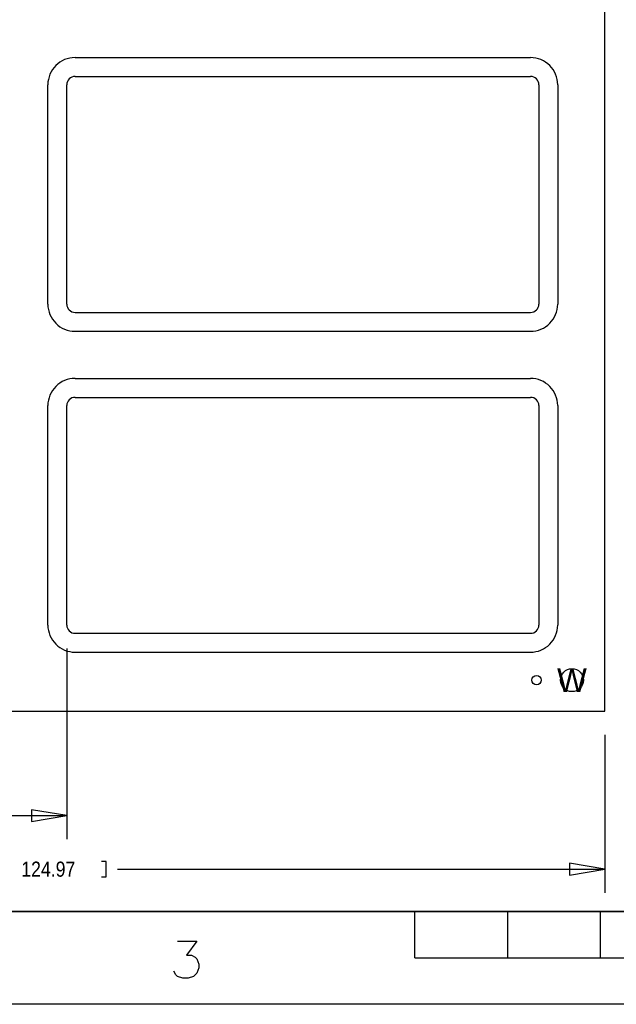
# Model space of a CAD drawing. Extents: x -65 to 355, y -46 to 251.
# Tile 24 of 28: x 53 to 117, y -46 to 60. Entities that reach past the tile are written whole.
import ezdxf
from ezdxf.enums import TextEntityAlignment as Align

# ---------------------------------------------------------------- set-up
doc = ezdxf.new("R2010")
doc.units = 0
for name, color, linetype in [('BG_DIMENSION', 7, 'CONTINUOUS'), ('BG_PANEL', 7, 'CONTINUOUS'), ('BG_TITLE_A3', 7, 'CONTINUOUS'), ('MA_NCLEGEND-1-16', 7, 'CONTINUOUS'), ('PIN_BOTTOM', 7, 'CONTINUOUS'), ('PIN_TOP', 7, 'CONTINUOUS')]:
    doc.layers.add(name, color=color, linetype=linetype)

msp = doc.modelspace()

# ---------------------------------------------------------------- linework, layer by layer
at = {"layer": 'BG_DIMENSION'}
for points in [[(58.030618, -7.4041), (58.030618, -27.9146)], [(115.942618, -16.675862), (115.942618, -33.6804)], [(33.4518, -25.3746), (58.030618, -25.3746)], [(54.220618, -26.0096), (58.030618, -25.3746), (54.220618, -24.7396), (54.220618, -26.0096)], [(61.7728, -31.9532), (62.2808, -31.9532), (62.2808, -30.3276), (61.7728, -30.3276)], [(112.132618, -31.7754), (115.942618, -31.1404), (112.132618, -30.5054), (112.132618, -31.7754)], [(63.5, -31.1404), (115.942618, -31.1404)]]:
    msp.add_lwpolyline(points, dxfattribs=at)
at = {"layer": 'BG_PANEL'}
msp.add_lwpolyline([(115.942618, -14.135862), (115.942618, 131.660138), (-9.025382, 131.660138), (-9.025382, -14.135862)], close=True, dxfattribs=at)
for points in [[(58.919618, 56.2229, 0.414214), (55.998618, 53.3019)], [(110.862618, 53.3019, 0.414214), (107.941618, 56.2229)], [(58.919618, 54.1909, 0.414214), (58.030618, 53.3019)], [(108.830618, 53.3019, 0.414214), (107.941618, 54.1909)], [(55.998618, 29.6799, 0.414214), (58.919618, 26.7589)], [(58.030618, 29.6799, 0.414214), (58.919618, 28.7909)], [(107.941618, 26.7589, 0.414214), (110.862618, 29.6799)], [(107.941618, 28.7909, 0.414214), (108.830618, 29.6799)], [(58.919618, 21.6789, 0.414214), (55.998618, 18.7579)], [(110.862618, 18.7579, 0.414214), (107.941618, 21.6789)], [(58.919618, 19.6469, 0.414214), (58.030618, 18.7579)], [(108.830618, 18.7579, 0.414214), (107.941618, 19.6469)], [(55.998618, -4.8641, 0.414214), (58.919618, -7.7851)], [(58.030618, -4.8641, 0.414214), (58.919618, -5.7531)], [(107.941618, -7.7851, 0.414214), (110.862618, -4.8641)], [(107.941618, -5.7531, 0.414214), (108.830618, -4.8641)]]:
    msp.add_lwpolyline(points, format="xyb", dxfattribs=at)
for points in [[(58.919618, 56.2229), (107.941618, 56.2229)], [(58.919618, 54.1909), (61.332618, 54.1909)], [(61.332618, 54.1909), (107.941618, 54.1909)], [(55.998618, 29.6799), (55.998618, 53.3019)], [(58.030618, 50.8889), (58.030618, 53.3019)], [(108.830618, 53.3019), (108.830618, 29.6799)], [(110.862618, 53.3019), (110.862618, 29.6799)], [(58.030618, 32.0929), (58.030618, 50.8889)], [(58.030618, 29.6799), (58.030618, 32.0929)], [(58.919618, 28.7909), (61.332618, 28.7909)], [(61.332618, 28.7909), (107.941618, 28.7909)], [(58.919618, 26.7589), (107.941618, 26.7589)], [(58.919618, 21.6789), (107.941618, 21.6789)], [(58.919618, 19.6469), (61.332618, 19.6469)], [(61.332618, 19.6469), (107.941618, 19.6469)], [(55.998618, -4.8641), (55.998618, 18.7579)], [(58.030618, 16.3449), (58.030618, 18.7579)], [(108.830618, 18.7579), (108.830618, -4.8641)], [(110.862618, 18.7579), (110.862618, -4.8641)], [(58.030618, -2.4511), (58.030618, 16.3449)], [(58.030618, -4.8641), (58.030618, -2.4511)], [(58.919618, -5.7531), (61.332618, -5.7531)], [(61.332618, -5.7531), (107.941618, -5.7531)], [(58.919618, -7.7851), (107.941618, -7.7851)]]:
    msp.add_lwpolyline(points, dxfattribs=at)
at = {"layer": 'BG_TITLE_A3'}
msp.add_lwpolyline([(-54.522116, -35.687), (-54.522116, 241.312954), (345.477846, 241.312954), (345.477846, -35.687)], close=True, dxfattribs=at)
for points in [[(-54.522116, -35.687), (345.477846, -35.687)], [(95.477838, -40.68699), (95.477838, -35.687)], [(105.477818, -40.68699), (105.477818, -35.687)], [(115.477798, -40.68699), (115.477798, -35.687)], [(69.947536, -38.88867), (72.042782, -38.88867), (70.899782, -40.412416), (71.471282, -40.412416), (71.852282, -40.602916), (72.042782, -40.793416), (72.233282, -41.364916), (72.233282, -41.745916), (72.042782, -42.317162), (71.661782, -42.698162), (71.090282, -42.888662), (70.518782, -42.888662), (69.947536, -42.698162), (69.757036, -42.507662), (69.566536, -42.126662)], [(95.477838, -40.68699), (195.477892, -40.68699)], [(355.477826, -45.68698), (-64.522096, -45.68698)]]:
    msp.add_lwpolyline(points, dxfattribs=at)
at = {"layer": 'PIN_BOTTOM'}
for centre, radius in [((108.585, -10.795), 0.508), ((112.395, -10.795), 1.2319)]:
    msp.add_circle(centre, radius, dxfattribs=at)
at = {"layer": 'PIN_TOP'}
msp.add_circle((112.395, -10.795), 1.2319, dxfattribs=at)

# ---------------------------------------------------------------- texts
at = {"layer": 'BG_DIMENSION', "width": 0.875}
msp.add_text('124.97', height=1.6256, dxfattribs=at).set_placement((53.1368, -31.9532))
at = {"layer": 'MA_NCLEGEND-1-16'}
msp.add_text('W', height=2.54, dxfattribs=at).set_placement((112.395, -10.795), align=Align.MIDDLE_CENTER)

doc.saveas('drawing.dxf')
